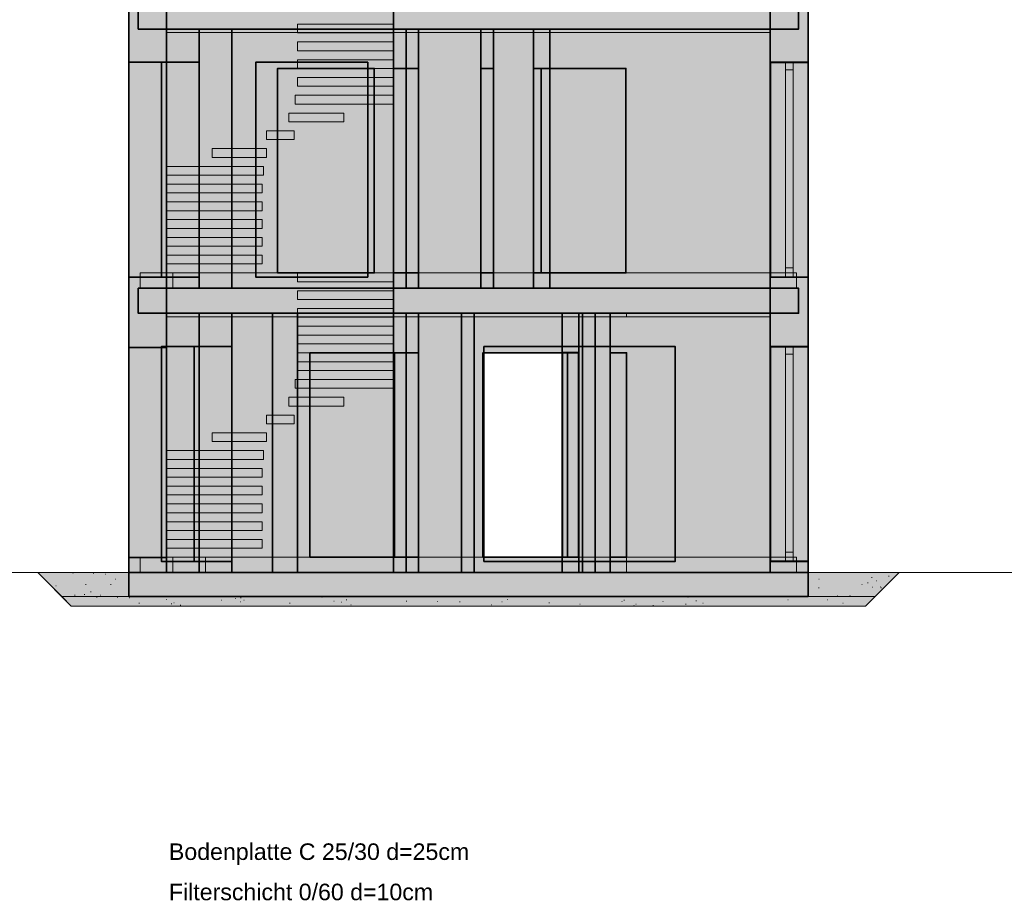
# Model space of a CAD drawing. Header units: millimetres. Extents: x 3182 to 41000, y -28700 to -8100.
# Tile 2 of 11: x 11878 to 22164, y -23864 to -14626. Entities that reach past the tile are written whole.
import ezdxf

# ---------------------------------------------------------------- set-up
doc = ezdxf.new("R2010")
doc.units = ezdxf.units.MM
doc.header["$MEASUREMENT"] = 0

msp = doc.modelspace()

# ---------------------------------------------------------------- hatches: boundary and pattern name
at = {"true_color": 0xeaeaea}
for points in [[(13017, -17430), (13017, -14461), (13412, -14461), (13412, -17430)], [(13117, -14723), (13117, -14461), (13412, -14461), (13412, -14723)], [(13412, -14723), (13412, -14461), (15782, -14461), (15782, -14723)], [(15782, -14723), (15782, -14461), (20015, -14461), (20015, -14723)], [(19720, -17430), (19720, -14461), (20115, -14461), (20115, -17430)], [(13412, -17430), (13412, -14723), (13754, -14723), (13754, -17430)], [(13412, -14760), (13412, -14723), (15782, -14723), (15782, -14760)], [(13754, -17430), (13754, -14723), (14095, -14723), (14095, -17430)], [(13754, -14760), (13754, -14723), (15914, -14723), (15914, -14760)], [(13754, -17430), (13754, -14723), (16046, -14723), (16046, -17430)], [(13754, -14760), (13754, -14723), (17246, -14723), (17246, -14760)], [(14095, -14760), (14095, -14723), (16695, -14723), (16695, -14760)], [(14095, -17430), (14095, -14723), (16827, -14723), (16827, -17430)], [(15782, -17430), (15782, -14723), (16046, -14723), (16046, -17430)], [(15914, -14760), (15914, -14723), (16046, -14723), (16046, -14760)], [(15914, -17430), (15914, -14723), (16046, -14723), (16046, -17430)], [(16046, -14760), (16046, -14723), (17246, -14723), (17246, -14760)], [(16046, -14760), (16046, -14723), (17246, -14723), (17246, -14760)], [(19720, -14723), (19720, -14760), (16046, -14760), (16046, -14723)], [(16695, -17430), (16695, -14723), (16827, -14723), (16827, -17430)], [(16827, -14760), (16827, -14723), (19720, -14723), (19720, -14760)], [(17246, -14760), (17246, -14723), (17418, -14723), (17418, -14760)], [(17246, -17430), (17246, -14723), (17418, -14723), (17418, -17430)], [(17246, -17430), (17246, -14723), (17418, -14723), (17418, -17430)], [(17418, -14760), (17418, -14723), (19720, -14723), (19720, -14760)], [(17418, -17430), (17418, -14723), (19720, -14723), (19720, -17430)], [(17418, -14760), (17418, -14723), (19720, -14723), (19720, -14760)], [(17418, -17430), (17418, -14723), (19720, -14723), (19720, -17430)], [(17418, -17430), (17418, -14723), (19720, -14723), (19720, -17430)], [(17418, -14760), (17418, -14723), (19720, -14723), (19720, -14760)], [(17418, -17430), (17418, -14723), (19720, -14723), (19720, -17430)], [(13137, -15070), (13137, -17314), (13017, -17314), (13017, -15070)], [(13412, -15070), (13412, -17314), (13137, -17314), (13137, -15070)], [(13479, -15070), (13479, -17314), (13359, -17314), (13359, -15070)], [(13754, -15070), (13754, -17314), (13479, -17314), (13479, -15070)], [(19720, -17314), (19720, -15070), (19995, -15070), (19995, -17314)], [(19720, -17314), (19720, -15070), (19995, -15070), (19995, -17314)], [(19720, -17314), (19720, -15070), (19995, -15070), (19995, -17314)], [(19720, -17314), (19720, -15070), (19995, -15070), (19995, -17314)], [(19720, -17314), (19720, -15070), (19995, -15070), (19995, -17314)], [(19720, -15070), (20115, -15070), (20115, -17314), (19720, -17314)], [(19720, -15070), (20115, -15070), (20115, -17314), (19720, -17314)], [(19878, -17314), (19878, -15070), (19957, -15070), (19957, -17314)], [(19995, -17314), (19995, -15070), (20115, -15070), (20115, -17314)], [(19995, -17314), (19995, -15070), (20115, -15070), (20115, -17314)], [(19995, -17314), (19995, -15070), (20115, -15070), (20115, -17314)], [(19995, -17314), (19995, -15070), (20115, -15070), (20115, -17314)], [(19995, -17314), (19995, -15070), (20115, -15070), (20115, -17314)], [(15782, -17270), (15782, -15135), (15914, -15135), (15914, -17270)], [(15914, -17270), (15914, -15135), (16046, -15135), (16046, -17270)], [(16695, -17270), (16695, -15135), (16761, -15135), (16761, -17270)], [(16761, -17270), (16761, -15135), (16827, -15135), (16827, -17270)], [(17332, -15135), (17332, -17270), (17246, -17270), (17246, -15135)], [(17246, -17270), (17246, -15135), (17332, -15135), (17332, -17270)], [(17418, -15135), (17418, -17270), (17332, -17270), (17332, -15135)], [(17332, -17270), (17332, -15135), (17418, -15135), (17418, -17270)], [(13137, -17430), (13137, -17270), (13412, -17270), (13412, -17430)], [(13412, -17430), (13412, -17270), (15782, -17270), (15782, -17430)], [(13479, -17430), (13479, -17270), (13754, -17270), (13754, -17430)], [(13754, -17430), (13754, -17270), (15914, -17270), (15914, -17430)], [(13754, -17430), (13754, -17270), (17246, -17270), (17246, -17430)], [(14095, -17430), (14095, -17270), (16695, -17270), (16695, -17430)], [(15914, -17430), (15914, -17270), (16046, -17270), (16046, -17430)], [(16046, -17430), (16046, -17270), (17246, -17270), (17246, -17430)], [(16046, -17430), (16046, -17270), (17246, -17270), (17246, -17430)], [(16046, -17270), (19995, -17270), (19995, -17430), (16046, -17430)], [(16827, -17430), (16827, -17270), (19720, -17270), (19720, -17430)], [(17246, -17430), (17246, -17270), (17418, -17270), (17418, -17430)], [(17418, -17430), (17418, -17270), (19720, -17270), (19720, -17430)], [(17418, -17430), (17418, -17270), (19720, -17270), (19720, -17430)], [(17418, -17430), (17418, -17270), (19720, -17270), (19720, -17430)], [(19720, -17430), (19720, -17270), (19995, -17270), (19995, -17430)], [(19720, -17430), (19720, -17270), (19995, -17270), (19995, -17430)], [(19720, -17430), (19720, -17270), (19995, -17270), (19995, -17430)], [(19720, -17430), (19720, -17270), (19995, -17270), (19995, -17430)], [(13017, -20399), (13017, -17430), (13412, -17430), (13412, -20399)], [(13117, -17692), (13117, -17430), (13412, -17430), (13412, -17692)], [(13412, -17692), (13412, -17430), (15782, -17430), (15782, -17692)], [(15782, -17692), (15782, -17430), (20015, -17430), (20015, -17692)], [(19720, -20399), (19720, -17430), (20115, -17430), (20115, -20399)], [(13412, -20399), (13412, -17692), (13754, -17692), (13754, -20399)], [(13412, -17729), (13412, -17692), (14518, -17692), (14518, -17729)], [(13754, -20399), (13754, -17692), (14095, -17692), (14095, -20399)], [(13754, -20399), (13754, -17692), (15782, -17692), (15782, -20399)], [(14095, -17729), (14095, -17692), (16495, -17692), (16495, -17729)], [(14518, -17729), (14518, -17692), (15782, -17692), (15782, -17729)], [(14518, -20399), (14518, -17692), (14782, -17692), (14782, -20399)], [(14518, -20399), (14518, -17692), (14782, -17692), (14782, -20399)], [(14782, -20399), (14782, -17692), (15782, -17692), (15782, -20399)], [(15782, -20399), (15782, -17692), (15914, -17692), (15914, -20399)], [(15782, -20399), (15782, -17692), (16046, -17692), (16046, -20399)], [(15914, -17729), (15914, -17692), (16046, -17692), (16046, -17729)], [(15914, -20399), (15914, -17692), (16046, -17692), (16046, -20399)], [(17546, -17692), (17546, -17729), (16046, -17729), (16046, -17692)], [(16495, -20399), (16495, -17692), (16627, -17692), (16627, -20399)], [(16627, -17729), (16627, -17692), (17890, -17692), (17890, -17729)], [(17546, -17729), (17546, -17692), (19720, -17692), (19720, -17729)], [(17546, -20399), (17546, -17692), (19720, -17692), (19720, -20399)], [(17546, -20399), (17546, -17692), (19720, -17692), (19720, -20399)], [(17546, -17729), (17546, -17692), (18046, -17692), (18046, -17729)], [(17546, -20399), (17546, -17692), (17718, -17692), (17718, -20399)], [(17546, -20399), (17546, -17692), (17718, -17692), (17718, -20399)], [(17718, -20399), (17718, -17692), (19720, -17692), (19720, -20399)], [(17718, -20399), (17718, -17692), (19720, -17692), (19720, -20399)], [(19720, -17692), (19720, -17729), (17718, -17729), (17718, -17692)], [(17758, -20399), (17758, -17692), (17890, -17692), (17890, -20399)], [(17758, -20399), (17758, -17692), (17890, -17692), (17890, -20399)], [(17758, -20399), (17758, -17692), (19720, -17692), (19720, -20399)], [(17890, -17729), (17890, -17692), (19720, -17692), (19720, -17729)], [(18046, -20399), (18046, -17692), (18218, -17692), (18218, -20399)], [(18218, -17729), (18218, -17692), (19720, -17692), (19720, -17729)], [(18218, -20399), (18218, -17692), (19720, -17692), (19720, -20399)], [(13137, -18049), (13137, -20243), (13017, -20243), (13017, -18049)], [(13412, -18049), (13412, -20243), (13137, -20243), (13137, -18049)], [(13479, -18039), (13479, -20283), (13359, -20283), (13359, -18039)], [(13754, -18039), (13754, -20283), (13479, -20283), (13479, -18039)], [(13820, -18039), (13820, -20283), (13700, -20283), (13700, -18039)], [(14095, -18039), (14095, -20283), (13820, -20283), (13820, -18039)], [(15782, -20239), (15782, -18104), (15914, -18104), (15914, -20239)], [(15782, -20239), (15782, -18104), (15914, -18104), (15914, -20239)], [(15914, -20239), (15914, -18104), (16046, -18104), (16046, -20239)], [(15914, -20239), (15914, -18104), (16046, -18104), (16046, -20239)], [(17632, -18104), (17632, -20239), (17546, -20239), (17546, -18104)], [(17546, -20239), (17546, -18104), (17718, -18104), (17718, -20239)], [(17546, -20239), (17546, -18104), (17718, -18104), (17718, -20239)], [(17718, -18104), (17718, -20239), (17632, -20239), (17632, -18104)], [(18132, -18104), (18132, -20239), (18046, -20239), (18046, -18104)], [(18218, -18104), (18218, -20239), (18132, -20239), (18132, -18104)], [(19720, -20283), (19720, -18039), (19995, -18039), (19995, -20283)], [(19720, -20283), (19720, -18039), (19995, -18039), (19995, -20283)], [(19720, -20283), (19720, -18039), (19995, -18039), (19995, -20283)], [(19720, -20283), (19720, -18039), (19995, -18039), (19995, -20283)], [(19720, -18039), (20115, -18039), (20115, -20283), (19720, -20283)], [(19720, -18039), (20115, -18039), (20115, -20283), (19720, -20283)], [(19878, -20283), (19878, -18039), (19957, -18039), (19957, -20283)], [(19995, -20283), (19995, -18039), (20115, -18039), (20115, -20283)], [(19995, -20283), (19995, -18039), (20115, -18039), (20115, -20283)], [(19995, -20283), (19995, -18039), (20115, -18039), (20115, -20283)], [(19995, -20283), (19995, -18039), (20115, -18039), (20115, -20283)], [(13137, -20399), (13137, -20239), (13412, -20239), (13412, -20399)], [(14782, -20399), (13412, -20399), (13412, -20239), (14782, -20239)], [(13479, -20399), (13479, -20239), (13754, -20239), (13754, -20399)], [(13754, -20399), (13754, -20239), (15914, -20239), (15914, -20399)], [(13820, -20399), (13820, -20239), (14095, -20239), (14095, -20399)], [(14095, -20399), (14095, -20239), (16495, -20239), (16495, -20399)], [(14518, -20399), (14518, -20239), (15782, -20239), (15782, -20399)], [(15782, -20399), (14782, -20399), (14782, -20239), (15782, -20239)], [(15914, -20399), (15914, -20239), (16046, -20239), (16046, -20399)], [(16046, -20399), (16046, -20239), (17546, -20239), (17546, -20399)], [(16046, -20239), (17546, -20239), (17546, -20399), (16046, -20399)], [(16627, -20399), (16627, -20239), (17890, -20239), (17890, -20399)], [(17546, -20399), (17546, -20239), (19720, -20239), (19720, -20399)], [(17546, -20399), (17546, -20239), (18046, -20239), (18046, -20399)], [(19995, -20399), (17546, -20399), (17546, -20239), (19995, -20239)], [(17890, -20399), (17890, -20239), (19720, -20239), (19720, -20399)], [(18218, -20399), (18218, -20239), (19720, -20239), (19720, -20399)], [(19720, -20399), (19720, -20239), (19995, -20239), (19995, -20399)], [(19720, -20399), (19720, -20239), (19995, -20239), (19995, -20399)], [(19720, -20399), (19720, -20239), (19995, -20239), (19995, -20399)], [(13017, -20649), (13017, -20399), (20115, -20399), (20115, -20649)], [(20815, -20649), (20715, -20749), (12417, -20749), (12317, -20649)]]:
    msp.add_hatch(color=254, dxfattribs=at).paths.add_polyline_path(points)
h = msp.add_hatch(color=254, dxfattribs=at)
h.paths.add_polyline_path([(13754, -17430), (13754, -14723), (19720, -14723), (19720, -17430)])
h.paths.add_polyline_path([(15582, -17270), (15582, -15135), (14572, -15135), (14572, -17270)])
h = msp.add_hatch(color=254, dxfattribs=at)
h.paths.add_polyline_path([(14095, -17430), (14095, -14723), (19720, -14723), (19720, -17430)])
h.paths.add_polyline_path([(15515, -17314), (15515, -15070), (14345, -15070), (14345, -17314)])
h = msp.add_hatch(color=254, dxfattribs=at)
h.paths.add_polyline_path([(16827, -17430), (16827, -14723), (19720, -14723), (19720, -17430)])
h.paths.add_polyline_path([(18212, -15135), (17327, -15135), (17327, -17270), (18212, -17270)])
h = msp.add_hatch(color=254, dxfattribs=at)
h.paths.add_polyline_path([(16046, -17729), (16046, -17692), (17546, -17692), (17546, -17729)])
h.paths.add_polyline_path([(13754, -17729), (13754, -17692), (15914, -17692), (15914, -17729)])
h = msp.add_hatch(color=254, dxfattribs=at)
h.paths.add_polyline_path([(14095, -20399), (14095, -17692), (19720, -17692), (19720, -20399)])
h.paths.add_polyline_path([(18727, -20283), (18727, -18039), (16727, -18039), (16727, -20283)])
h = msp.add_hatch(color=254, dxfattribs=at)
h.paths.add_polyline_path([(14095, -20399), (14095, -17692), (17758, -17692), (17758, -20399)])
h.paths.add_polyline_path([(17602, -20239), (17602, -18104), (16717, -18104), (16717, -20239)])
h.paths.add_polyline_path([(15795, -20239), (15795, -18104), (14910, -18104), (14910, -20239)])
h = msp.add_hatch(color=254, dxfattribs=at)
h.paths.add_polyline_path([(12067.82, -20399.82), (13017, -20399.78), (13017, -20649), (12317, -20649)])
h.paths.add_polyline_path([(20115, -20399.47), (21064.56, -20399.43), (20815, -20649), (20115, -20649)])

# ---------------------------------------------------------------- linework, layer by layer
at = {"color": 18, "lineweight": 0, "true_color": 0x070707}
for points in [[(13412, -14301), (15782, -14301), (15782, -14760), (13412, -14760), (13412, -14301)], [(15782, -14672), (14782, -14672), (14782, -14764), (15782, -14764), (15782, -14672)], [(15782, -14858), (14782, -14858), (14782, -14950), (15782, -14950), (15782, -14858)], [(15782, -15043), (14782, -15043), (14782, -15135), (15782, -15135), (15782, -15043)], [(19878, -17314), (19878, -15070), (19957, -15070), (19957, -17314), (19878, -17314)], [(19878, -15149), (19957, -15149)], [(15782, -15229), (14782, -15229), (14782, -15321), (15782, -15321), (15782, -15229)], [(15782, -15414), (14757, -15414), (14757, -15506), (15782, -15506), (15782, -15414)], [(15264, -15600), (14689, -15600), (14689, -15692), (15264, -15692), (15264, -15600)], [(14744, -15786), (14457, -15786), (14457, -15878), (14744, -15878), (14744, -15786)], [(14457, -15971), (13890, -15971), (13890, -16063), (14457, -16063), (14457, -15971)], [(14425, -16157), (13412, -16157), (13412, -16249), (14425, -16249), (14425, -16157)], [(14412, -16342), (13412, -16342), (13412, -16434), (14412, -16434), (14412, -16342)], [(14412, -16528), (13412, -16528), (13412, -16620), (14412, -16620), (14412, -16528)], [(14412, -16713), (13412, -16713), (13412, -16805), (14412, -16805), (14412, -16713)], [(14412, -16899), (13412, -16899), (13412, -16991), (14412, -16991), (14412, -16899)], [(14412, -17084), (13412, -17084), (13412, -17176), (14412, -17176), (14412, -17084)], [(13412, -17270), (15782, -17270), (15782, -17729), (13412, -17729), (13412, -17270)], [(15782, -17270), (14782, -17270), (14782, -17362), (15782, -17362), (15782, -17270)], [(19957, -17216), (19878, -17216)], [(15782, -17456), (14782, -17456), (14782, -17548), (15782, -17548), (15782, -17456)], [(15782, -17641), (14782, -17641), (14782, -17733), (15782, -17733), (15782, -17641)], [(15782, -17827), (14782, -17827), (14782, -17919), (15782, -17919), (15782, -17827)], [(15782, -18012), (14782, -18012), (14782, -18104), (15782, -18104), (15782, -18012)], [(19878, -20283), (19878, -18039), (19957, -18039), (19957, -20283), (19878, -20283)], [(15782, -18198), (14782, -18198), (14782, -18290), (15782, -18290), (15782, -18198)], [(19878, -18118), (19957, -18118)], [(15782, -18383), (14757, -18383), (14757, -18475), (15782, -18475), (15782, -18383)], [(15264, -18569), (14689, -18569), (14689, -18661), (15264, -18661), (15264, -18569)], [(14744, -18755), (14457, -18755), (14457, -18847), (14744, -18847), (14744, -18755)], [(14457, -18940), (13890, -18940), (13890, -19032), (14457, -19032), (14457, -18940)], [(14425, -19126), (13412, -19126), (13412, -19218), (14425, -19218), (14425, -19126)], [(14412, -19311), (13412, -19311), (13412, -19403), (14412, -19403), (14412, -19311)], [(14412, -19497), (13412, -19497), (13412, -19589), (14412, -19589), (14412, -19497)], [(14412, -19682), (13412, -19682), (13412, -19774), (14412, -19774), (14412, -19682)], [(14412, -19868), (13412, -19868), (13412, -19960), (14412, -19960), (14412, -19868)], [(14412, -20053), (13412, -20053), (13412, -20145), (14412, -20145), (14412, -20053)], [(19957, -20185), (19878, -20185)]]:
    msp.add_lwpolyline(points, dxfattribs=at)
at = {"color": 18, "lineweight": 35, "true_color": 0x070707}
for points in [[(13017, -14461), (13017, -17430), (13017, -14461)], [(13117, -14461), (13117, -14723), (13117, -14461)], [(13412, -14461), (13412, -14723), (13412, -14461)], [(13412, -17430), (13412, -14461), (13412, -17430)], [(13412, -14723), (13412, -14461), (13412, -14723)], [(15782, -14723), (15782, -14461), (15782, -14723)], [(15782, -14461), (15782, -14723), (15782, -14461)], [(19720, -14461), (19720, -17430), (19720, -14461)], [(20015, -14723), (20015, -14461), (20015, -14723)], [(20115, -17430), (20115, -14461), (20115, -17430)], [(13117, -14723), (13412, -14723), (13117, -14723)], [(13754, -14723), (13412, -14723), (13754, -14723)], [(13412, -14723), (13412, -17430), (13412, -14723)], [(13412, -14723), (15782, -14723), (13412, -14723)], [(14095, -14723), (13754, -14723), (14095, -14723)], [(13754, -14723), (13754, -17430), (13754, -14723)], [(16046, -14723), (13754, -14723), (16046, -14723)], [(13754, -14723), (13754, -17430), (13754, -14723)], [(19720, -14723), (13754, -14723), (19720, -14723)], [(19720, -14723), (14095, -14723), (19720, -14723)], [(14095, -14723), (14095, -17430), (14095, -14723)], [(16827, -14723), (14095, -14723), (16827, -14723)], [(16046, -14723), (15782, -14723), (16046, -14723)], [(15782, -14723), (15782, -17430), (15782, -14723)], [(15782, -14723), (20015, -14723), (15782, -14723)], [(16046, -14723), (15914, -14723), (16046, -14723)], [(15914, -14723), (15914, -17430), (15914, -14723)], [(16046, -17430), (16046, -14723), (16046, -17430)], [(16046, -17430), (16046, -14723), (16046, -17430)], [(16046, -17430), (16046, -14723), (16046, -17430)], [(16827, -14723), (16695, -14723), (16827, -14723)], [(16695, -14723), (16695, -17430), (16695, -14723)], [(19720, -14723), (16827, -14723), (19720, -14723)], [(16827, -14723), (16827, -17430), (16827, -14723)], [(16827, -17430), (16827, -14723), (16827, -17430)], [(16827, -17430), (16827, -14723), (16827, -17430)], [(17418, -14723), (17246, -14723), (17418, -14723)], [(17246, -14723), (17246, -17430), (17246, -14723)], [(17418, -14723), (17246, -14723), (17418, -14723)], [(17246, -14723), (17246, -17430), (17246, -14723)], [(19720, -14723), (17418, -14723), (19720, -14723)], [(17418, -14723), (17418, -17430), (17418, -14723)], [(19720, -14723), (17418, -14723), (19720, -14723)], [(19720, -14723), (17418, -14723), (19720, -14723)], [(17418, -14723), (17418, -17430), (17418, -14723)], [(19720, -14723), (17418, -14723), (19720, -14723)], [(17418, -14723), (17418, -17430), (17418, -14723)], [(17418, -17430), (17418, -14723), (17418, -17430)], [(19720, -17430), (19720, -14723), (19720, -17430)], [(19720, -17430), (19720, -14723), (19720, -17430)], [(19720, -17430), (19720, -14723), (19720, -17430)], [(19720, -17430), (19720, -14723), (19720, -17430)], [(19720, -17430), (19720, -14723), (19720, -17430)], [(19720, -17430), (19720, -14723), (19720, -17430)], [(19720, -17430), (19720, -14723), (19720, -17430)], [(13017, -15070), (13137, -15070), (13017, -15070)], [(13017, -17314), (13017, -15070), (13017, -17314)], [(13137, -15070), (13412, -15070), (13137, -15070)], [(13359, -15070), (13479, -15070), (13359, -15070)], [(13359, -17314), (13359, -15070), (13359, -17314)], [(13412, -15070), (13412, -17314), (13412, -15070)], [(13479, -15070), (13754, -15070), (13479, -15070)], [(13754, -15070), (13754, -17314), (13754, -15070)], [(14345, -17314), (14345, -15070), (14345, -17314)], [(14345, -15070), (15515, -15070), (14345, -15070)], [(15515, -15070), (15515, -17314), (15515, -15070)], [(19720, -17314), (19720, -15070), (19720, -17314)], [(19720, -15070), (19995, -15070), (19720, -15070)], [(19720, -17314), (19720, -15070), (19720, -17314)], [(19720, -15070), (19995, -15070), (19720, -15070)], [(19720, -17314), (19720, -15070), (19720, -17314)], [(19720, -15070), (19995, -15070), (19720, -15070)], [(19720, -17314), (19720, -15070), (19720, -17314)], [(19720, -15070), (19995, -15070), (19720, -15070)], [(19720, -17314), (19720, -15070), (19720, -17314)], [(19720, -15070), (19995, -15070), (19720, -15070)], [(19720, -15070), (20115, -15070)], [(19995, -15070), (20115, -15070), (19995, -15070)], [(19995, -15070), (20115, -15070), (19995, -15070)], [(19995, -15070), (20115, -15070), (19995, -15070)], [(19995, -15070), (20115, -15070), (19995, -15070)], [(19995, -15070), (20115, -15070), (19995, -15070)], [(20115, -15070), (20115, -17314), (20115, -15070)], [(20115, -15070), (20115, -17314), (20115, -15070)], [(20115, -15070), (20115, -17314), (20115, -15070)], [(20115, -15070), (20115, -17314), (20115, -15070)], [(20115, -15070), (20115, -17314), (20115, -15070)], [(14572, -17270), (14572, -15135), (14572, -17270)], [(14572, -15135), (15582, -15135), (14572, -15135)], [(15582, -15135), (15582, -17270), (15582, -15135)], [(15782, -17270), (15782, -15135), (15782, -17270)], [(15782, -15135), (15914, -15135), (15782, -15135)], [(15914, -15135), (16046, -15135), (15914, -15135)], [(16046, -15135), (16046, -17270), (16046, -15135)], [(16695, -17270), (16695, -15135), (16695, -17270)], [(16695, -15135), (16761, -15135), (16695, -15135)], [(16761, -15135), (16827, -15135), (16761, -15135)], [(16827, -15135), (16827, -17270), (16827, -15135)], [(17246, -15135), (17332, -15135), (17246, -15135)], [(17246, -17270), (17246, -15135), (17246, -17270)], [(17246, -17270), (17246, -15135), (17246, -17270)], [(17246, -15135), (17332, -15135), (17246, -15135)], [(17327, -17270), (17327, -15135), (17327, -17270)], [(17327, -15135), (18212, -15135), (17327, -15135)], [(17332, -15135), (17418, -15135), (17332, -15135)], [(17332, -15135), (17418, -15135), (17332, -15135)], [(17418, -15135), (17418, -17270), (17418, -15135)], [(17418, -15135), (17418, -17270), (17418, -15135)], [(18212, -15135), (18212, -17270), (18212, -15135)], [(15582, -17270), (14572, -17270), (15582, -17270)], [(15914, -17270), (15782, -17270), (15914, -17270)], [(16046, -17270), (15914, -17270), (16046, -17270)], [(16761, -17270), (16695, -17270), (16761, -17270)], [(16827, -17270), (16761, -17270), (16827, -17270)], [(17332, -17270), (17246, -17270), (17332, -17270)], [(17332, -17270), (17246, -17270), (17332, -17270)], [(18212, -17270), (17327, -17270), (18212, -17270)], [(17418, -17270), (17332, -17270), (17418, -17270)], [(17418, -17270), (17332, -17270), (17418, -17270)], [(13137, -17314), (13017, -17314), (13137, -17314)], [(13412, -17314), (13137, -17314), (13412, -17314)], [(13479, -17314), (13359, -17314), (13479, -17314)], [(13754, -17314), (13479, -17314), (13754, -17314)], [(15515, -17314), (14345, -17314), (15515, -17314)], [(19995, -17314), (19720, -17314), (19995, -17314)], [(19995, -17314), (19720, -17314), (19995, -17314)], [(19995, -17314), (19720, -17314), (19995, -17314)], [(19995, -17314), (19720, -17314), (19995, -17314)], [(19995, -17314), (19720, -17314), (19995, -17314)], [(19720, -17314), (20115, -17314)], [(20115, -17314), (19995, -17314), (20115, -17314)], [(20115, -17314), (19995, -17314), (20115, -17314)], [(20115, -17314), (19995, -17314), (20115, -17314)], [(20115, -17314), (19995, -17314), (20115, -17314)], [(20115, -17314), (19995, -17314), (20115, -17314)], [(13017, -17430), (13017, -20399), (13017, -17430)], [(13412, -17430), (13117, -17430), (13412, -17430)], [(13117, -17430), (13117, -17692), (13117, -17430)], [(13412, -17430), (13754, -17430), (13412, -17430)], [(15782, -17430), (13412, -17430), (15782, -17430)], [(13412, -17430), (13412, -17692), (13412, -17430)], [(13412, -20399), (13412, -17430), (13412, -20399)], [(13412, -17692), (13412, -17430), (13412, -17692)], [(13754, -17430), (14095, -17430), (13754, -17430)], [(13754, -17430), (16046, -17430), (13754, -17430)], [(13754, -17430), (19720, -17430), (13754, -17430)], [(14095, -17430), (19720, -17430), (14095, -17430)], [(14095, -17430), (16827, -17430), (14095, -17430)], [(15782, -17692), (15782, -17430), (15782, -17692)], [(15782, -17430), (16046, -17430), (15782, -17430)], [(20015, -17430), (15782, -17430), (20015, -17430)], [(15782, -17430), (15782, -17692), (15782, -17430)], [(15914, -17430), (16046, -17430), (15914, -17430)], [(16695, -17430), (16827, -17430), (16695, -17430)], [(16827, -17430), (19720, -17430), (16827, -17430)], [(17246, -17430), (17418, -17430), (17246, -17430)], [(17246, -17430), (17418, -17430), (17246, -17430)], [(17418, -17430), (19720, -17430), (17418, -17430)], [(17418, -17430), (19720, -17430), (17418, -17430)], [(17418, -17430), (19720, -17430), (17418, -17430)], [(17418, -17430), (19720, -17430), (17418, -17430)], [(19720, -17430), (19720, -20399), (19720, -17430)], [(20015, -17692), (20015, -17430), (20015, -17692)], [(20115, -20399), (20115, -17430), (20115, -20399)], [(13117, -17692), (13412, -17692), (13117, -17692)], [(13754, -17692), (13412, -17692), (13754, -17692)], [(13412, -17692), (13412, -18049), (13412, -17692)], [(13412, -17692), (15782, -17692), (13412, -17692)], [(14095, -17692), (13754, -17692), (14095, -17692)], [(13754, -17692), (13754, -20399), (13754, -17692)], [(15782, -17692), (13754, -17692), (15782, -17692)], [(19720, -17692), (14095, -17692), (19720, -17692)], [(14095, -17692), (14095, -20399), (14095, -17692)], [(17758, -17692), (14095, -17692), (17758, -17692)], [(14095, -17692), (14095, -20399), (14095, -17692)], [(14095, -20399), (14095, -17692), (14095, -20399)], [(14782, -17692), (14518, -17692), (14782, -17692)], [(14518, -17692), (14518, -20399), (14518, -17692)], [(14782, -17692), (14518, -17692), (14782, -17692)], [(14518, -17692), (14518, -20399), (14518, -17692)], [(14782, -20399), (14782, -17692), (14782, -20399)], [(15782, -17692), (14782, -17692), (15782, -17692)], [(14782, -17692), (14782, -20399), (14782, -17692)], [(14782, -20399), (14782, -17692), (14782, -20399)], [(15914, -17692), (15782, -17692), (15914, -17692)], [(15782, -17692), (15782, -20399), (15782, -17692)], [(15782, -20399), (15782, -17692), (15782, -20399)], [(15782, -20399), (15782, -17692), (15782, -20399)], [(16046, -17692), (15782, -17692), (16046, -17692)], [(15782, -17692), (15782, -20399), (15782, -17692)], [(15782, -17692), (20015, -17692), (15782, -17692)], [(15914, -20399), (15914, -17692), (15914, -20399)], [(16046, -17692), (15914, -17692), (16046, -17692)], [(15914, -17692), (15914, -20399), (15914, -17692)], [(16046, -20399), (16046, -17692), (16046, -20399)], [(16046, -20399), (16046, -17692), (16046, -20399)], [(16627, -17692), (16495, -17692), (16627, -17692)], [(16495, -17692), (16495, -20399), (16495, -17692)], [(16627, -20399), (16627, -17692), (16627, -20399)], [(19720, -17692), (17546, -17692), (19720, -17692)], [(17546, -17692), (17546, -20399), (17546, -17692)], [(19720, -17692), (17546, -17692), (19720, -17692)], [(17546, -17692), (17546, -20399), (17546, -17692)], [(17718, -17692), (17546, -17692), (17718, -17692)], [(17546, -17692), (17546, -20399), (17546, -17692)], [(17718, -17692), (17546, -17692), (17718, -17692)], [(17546, -17692), (17546, -20399), (17546, -17692)], [(19720, -17692), (17718, -17692), (19720, -17692)], [(17718, -17692), (17718, -20399), (17718, -17692)], [(17718, -20399), (17718, -17692), (17718, -20399)], [(19720, -17692), (17718, -17692), (19720, -17692)], [(17718, -17692), (17718, -20399), (17718, -17692)], [(17718, -20399), (17718, -17692), (17718, -20399)], [(17890, -17692), (17758, -17692), (17890, -17692)], [(17758, -17692), (17758, -20399), (17758, -17692)], [(17758, -20399), (17758, -17692), (17758, -20399)], [(17890, -17692), (17758, -17692), (17890, -17692)], [(17758, -17692), (17758, -20399), (17758, -17692)], [(19720, -17692), (17758, -17692), (19720, -17692)], [(17758, -17692), (17758, -20399), (17758, -17692)], [(17890, -20399), (17890, -17692), (17890, -20399)], [(17890, -20399), (17890, -17692), (17890, -20399)], [(18218, -17692), (18046, -17692), (18218, -17692)], [(18046, -17692), (18046, -20399), (18046, -17692)], [(19720, -17692), (18218, -17692), (19720, -17692)], [(19720, -20399), (19720, -17692), (19720, -20399)], [(19720, -20399), (19720, -17692), (19720, -20399)], [(19720, -20399), (19720, -17692), (19720, -20399)], [(19720, -20399), (19720, -17692), (19720, -20399)], [(19720, -20399), (19720, -17692), (19720, -20399)], [(19720, -20399), (19720, -17692), (19720, -20399)], [(19720, -20399), (19720, -17692), (19720, -20399)], [(13017, -18049), (13137, -18049), (13017, -18049)], [(13017, -20243), (13017, -18049), (13017, -20243)], [(13137, -18049), (13412, -18049), (13137, -18049)], [(13359, -18039), (13479, -18039), (13359, -18039)], [(13359, -20283), (13359, -18039), (13359, -20283)], [(13479, -18039), (13754, -18039), (13479, -18039)], [(13700, -18039), (13820, -18039), (13700, -18039)], [(13700, -20283), (13700, -18039), (13700, -20283)], [(13754, -18039), (13754, -20283), (13754, -18039)], [(13820, -18039), (14095, -18039), (13820, -18039)], [(14095, -18039), (14095, -20283), (14095, -18039)], [(14910, -20239), (14910, -18104), (14910, -20239)], [(14910, -18104), (15795, -18104), (14910, -18104)], [(15782, -20239), (15782, -18104), (15782, -20239)], [(15782, -18104), (15914, -18104), (15782, -18104)], [(15782, -20239), (15782, -18104), (15782, -20239)], [(15782, -18104), (15914, -18104), (15782, -18104)], [(15795, -18104), (15795, -20239), (15795, -18104)], [(15914, -18104), (16046, -18104), (15914, -18104)], [(15914, -18104), (16046, -18104), (15914, -18104)], [(16046, -18104), (16046, -20239), (16046, -18104)], [(16046, -18104), (16046, -20239), (16046, -18104)], [(16717, -20239), (16717, -18104), (16717, -20239)], [(16717, -18104), (17602, -18104), (16717, -18104)], [(16727, -20283), (16727, -18039), (16727, -20283)], [(16727, -18039), (18727, -18039), (16727, -18039)], [(17546, -18104), (17632, -18104), (17546, -18104)], [(17546, -20239), (17546, -18104), (17546, -20239)], [(17718, -18104), (17546, -18104)], [(17602, -18104), (17602, -20239), (17602, -18104)], [(17632, -18104), (17718, -18104), (17632, -18104)], [(17718, -18104), (17718, -20239), (17718, -18104)], [(18046, -18104), (18132, -18104), (18046, -18104)], [(18046, -20239), (18046, -18104), (18046, -20239)], [(18132, -18104), (18218, -18104), (18132, -18104)], [(18218, -18104), (18218, -20239), (18218, -18104)], [(18727, -18039), (18727, -20283), (18727, -18039)], [(19720, -20283), (19720, -18039), (19720, -20283)], [(19720, -18039), (19995, -18039), (19720, -18039)], [(19720, -20283), (19720, -18039), (19720, -20283)], [(19720, -18039), (19995, -18039), (19720, -18039)], [(19720, -20283), (19720, -18039), (19720, -20283)], [(19720, -18039), (19995, -18039), (19720, -18039)], [(19720, -20283), (19720, -18039), (19720, -20283)], [(19720, -18039), (19995, -18039), (19720, -18039)], [(19720, -18039), (20115, -18039)], [(19995, -18039), (20115, -18039), (19995, -18039)], [(19995, -18039), (20115, -18039), (19995, -18039)], [(19995, -18039), (20115, -18039), (19995, -18039)], [(19995, -18039), (20115, -18039), (19995, -18039)], [(20115, -18039), (20115, -20283), (20115, -18039)], [(20115, -18039), (20115, -20283), (20115, -18039)], [(20115, -18039), (20115, -20283), (20115, -18039)], [(20115, -18039), (20115, -20283), (20115, -18039)], [(13137, -20243), (13017, -20243), (13137, -20243)], [(13412, -20243), (13137, -20243), (13412, -20243)], [(13412, -20243), (13412, -20399), (13412, -20243)], [(15795, -20239), (14910, -20239), (15795, -20239)], [(15914, -20239), (15782, -20239), (15914, -20239)], [(15914, -20239), (15782, -20239), (15914, -20239)], [(16046, -20239), (15914, -20239), (16046, -20239)], [(16046, -20239), (15914, -20239), (16046, -20239)], [(17602, -20239), (16717, -20239), (17602, -20239)], [(17632, -20239), (17546, -20239), (17632, -20239)], [(17718, -20239), (17546, -20239)], [(17718, -20239), (17632, -20239), (17718, -20239)], [(18132, -20239), (18046, -20239), (18132, -20239)], [(18218, -20239), (18132, -20239), (18218, -20239)], [(13479, -20283), (13359, -20283), (13479, -20283)], [(13754, -20283), (13479, -20283), (13754, -20283)], [(13820, -20283), (13700, -20283), (13820, -20283)], [(14095, -20283), (13820, -20283), (14095, -20283)], [(18727, -20283), (16727, -20283), (18727, -20283)], [(19995, -20283), (19720, -20283), (19995, -20283)], [(19995, -20283), (19720, -20283), (19995, -20283)], [(19995, -20283), (19720, -20283), (19995, -20283)], [(19995, -20283), (19720, -20283), (19995, -20283)], [(19720, -20283), (20115, -20283)], [(20115, -20283), (19995, -20283), (20115, -20283)], [(20115, -20283), (19995, -20283), (20115, -20283)], [(20115, -20283), (19995, -20283), (20115, -20283)], [(20115, -20283), (19995, -20283), (20115, -20283)], [(13017, -20399), (13412, -20399), (13017, -20399)], [(20115, -20399), (13017, -20399), (20115, -20399)], [(13017, -20399), (13017, -20649), (13017, -20399)], [(13412, -20399), (13754, -20399), (13412, -20399)], [(13754, -20399), (14095, -20399), (13754, -20399)], [(13754, -20399), (15782, -20399), (13754, -20399)], [(14095, -20399), (19720, -20399), (14095, -20399)], [(14095, -20399), (17758, -20399), (14095, -20399)], [(14518, -20399), (14782, -20399), (14518, -20399)], [(14518, -20399), (14782, -20399), (14518, -20399)], [(14782, -20399), (15782, -20399), (14782, -20399)], [(15782, -20399), (15914, -20399), (15782, -20399)], [(15782, -20399), (16046, -20399), (15782, -20399)], [(15914, -20399), (16046, -20399), (15914, -20399)], [(16495, -20399), (16627, -20399), (16495, -20399)], [(17546, -20399), (19720, -20399), (17546, -20399)], [(17546, -20399), (19720, -20399), (17546, -20399)], [(17546, -20399), (17718, -20399), (17546, -20399)], [(17546, -20399), (17718, -20399), (17546, -20399)], [(17718, -20399), (19720, -20399), (17718, -20399)], [(17718, -20399), (19720, -20399), (17718, -20399)], [(17758, -20399), (17890, -20399), (17758, -20399)], [(17758, -20399), (17890, -20399), (17758, -20399)], [(17758, -20399), (19720, -20399), (17758, -20399)], [(18046, -20399), (18218, -20399), (18046, -20399)], [(18218, -20399), (19720, -20399), (18218, -20399)], [(19720, -20399), (20115, -20399), (19720, -20399)], [(20115, -20649), (20115, -20399), (20115, -20649)], [(13017, -20649), (20115, -20649), (13017, -20649)]]:
    msp.add_lwpolyline(points, dxfattribs=at)
at = {"color": 18, "lineweight": 20, "true_color": 0x070707}
for points in [[(15782, -14723), (13412, -14723), (15782, -14723)], [(13412, -14723), (13412, -14760), (13412, -14723)], [(13412, -14760), (15782, -14760), (13412, -14760)], [(15914, -14723), (13754, -14723), (15914, -14723)], [(13754, -14723), (13754, -14760), (13754, -14723)], [(17246, -14723), (13754, -14723), (17246, -14723)], [(13754, -14723), (13754, -14760), (13754, -14723)], [(13754, -14760), (15914, -14760), (13754, -14760)], [(13754, -14760), (17246, -14760), (13754, -14760)], [(16695, -14723), (14095, -14723), (16695, -14723)], [(14095, -14723), (14095, -14760), (14095, -14723)], [(14095, -14760), (16695, -14760), (14095, -14760)], [(15782, -14760), (15782, -14723), (15782, -14760)], [(16046, -14723), (15914, -14723), (16046, -14723)], [(15914, -14723), (15914, -14760), (15914, -14723)], [(15914, -14760), (15914, -14723), (15914, -14760)], [(15914, -14760), (16046, -14760), (15914, -14760)], [(16046, -14760), (16046, -14723), (16046, -14760)], [(17246, -14723), (16046, -14723), (17246, -14723)], [(16046, -14723), (16046, -14760), (16046, -14723)], [(17246, -14723), (16046, -14723), (17246, -14723)], [(16046, -14723), (16046, -14760), (16046, -14723)], [(16046, -14760), (17246, -14760), (16046, -14760)], [(16046, -14760), (17246, -14760), (16046, -14760)], [(16695, -14760), (16695, -14723), (16695, -14760)], [(19720, -14723), (16827, -14723), (19720, -14723)], [(16827, -14723), (16827, -14760), (16827, -14723)], [(16827, -14760), (19720, -14760), (16827, -14760)], [(17418, -14723), (17246, -14723), (17418, -14723)], [(17246, -14723), (17246, -14760), (17246, -14723)], [(17246, -14760), (17246, -14723), (17246, -14760)], [(17246, -14760), (17246, -14723), (17246, -14760)], [(17246, -14760), (17246, -14723), (17246, -14760)], [(17246, -14760), (17418, -14760), (17246, -14760)], [(17418, -14760), (17418, -14723), (17418, -14760)], [(19720, -14723), (17418, -14723), (19720, -14723)], [(17418, -14723), (17418, -14760), (17418, -14723)], [(19720, -14723), (17418, -14723), (19720, -14723)], [(17418, -14723), (17418, -14760), (17418, -14723)], [(19720, -14723), (17418, -14723), (19720, -14723)], [(17418, -14723), (17418, -14760), (17418, -14723)], [(17418, -14760), (19720, -14760), (17418, -14760)], [(17418, -14760), (19720, -14760), (17418, -14760)], [(17418, -14760), (19720, -14760), (17418, -14760)], [(19720, -14760), (19720, -14723), (19720, -14760)], [(19720, -14760), (19720, -14723), (19720, -14760)], [(19720, -14760), (19720, -14723), (19720, -14760)], [(19720, -14760), (19720, -14723), (19720, -14760)], [(13412, -17270), (13137, -17270), (13412, -17270)], [(13137, -17270), (13137, -17430), (13137, -17270)], [(13412, -17430), (13412, -17270), (13412, -17430)], [(15782, -17270), (13412, -17270), (15782, -17270)], [(13412, -17270), (13412, -17430), (13412, -17270)], [(13754, -17270), (13479, -17270), (13754, -17270)], [(13479, -17270), (13479, -17430), (13479, -17270)], [(13754, -17430), (13754, -17270), (13754, -17430)], [(15914, -17270), (13754, -17270), (15914, -17270)], [(13754, -17270), (13754, -17430), (13754, -17270)], [(17246, -17270), (13754, -17270), (17246, -17270)], [(13754, -17270), (13754, -17430), (13754, -17270)], [(16695, -17270), (14095, -17270), (16695, -17270)], [(14095, -17270), (14095, -17430), (14095, -17270)], [(15782, -17430), (15782, -17270), (15782, -17430)], [(16046, -17270), (15914, -17270), (16046, -17270)], [(15914, -17270), (15914, -17430), (15914, -17270)], [(15914, -17430), (15914, -17270), (15914, -17430)], [(16046, -17430), (16046, -17270), (16046, -17430)], [(17246, -17270), (16046, -17270), (17246, -17270)], [(16046, -17270), (16046, -17430), (16046, -17270)], [(17246, -17270), (16046, -17270), (17246, -17270)], [(16046, -17270), (16046, -17430), (16046, -17270)], [(16695, -17430), (16695, -17270), (16695, -17430)], [(19720, -17270), (16827, -17270), (19720, -17270)], [(16827, -17270), (16827, -17430), (16827, -17270)], [(17418, -17270), (17246, -17270), (17418, -17270)], [(17246, -17270), (17246, -17430), (17246, -17270)], [(17246, -17430), (17246, -17270), (17246, -17430)], [(17246, -17430), (17246, -17270), (17246, -17430)], [(17246, -17430), (17246, -17270), (17246, -17430)], [(17418, -17430), (17418, -17270), (17418, -17430)], [(19720, -17270), (17418, -17270), (19720, -17270)], [(17418, -17270), (17418, -17430), (17418, -17270)], [(19720, -17270), (17418, -17270), (19720, -17270)], [(17418, -17270), (17418, -17430), (17418, -17270)], [(19720, -17270), (17418, -17270), (19720, -17270)], [(17418, -17270), (17418, -17430), (17418, -17270)], [(19995, -17270), (19720, -17270), (19995, -17270)], [(19720, -17270), (19720, -17430), (19720, -17270)], [(19720, -17430), (19720, -17270), (19720, -17430)], [(19995, -17270), (19720, -17270), (19995, -17270)], [(19720, -17270), (19720, -17430), (19720, -17270)], [(19720, -17430), (19720, -17270), (19720, -17430)], [(19995, -17270), (19720, -17270), (19995, -17270)], [(19720, -17270), (19720, -17430), (19720, -17270)], [(19720, -17430), (19720, -17270), (19720, -17430)], [(19995, -17270), (19720, -17270), (19995, -17270)], [(19720, -17270), (19720, -17430), (19720, -17270)], [(19720, -17430), (19720, -17270), (19720, -17430)], [(19995, -17430), (19995, -17270), (19995, -17430)], [(19995, -17430), (19995, -17270), (19995, -17430)], [(19995, -17430), (19995, -17270), (19995, -17430)], [(19995, -17430), (19995, -17270), (19995, -17430)], [(13137, -17430), (13412, -17430), (13137, -17430)], [(13412, -17430), (15782, -17430), (13412, -17430)], [(13479, -17430), (13754, -17430), (13479, -17430)], [(13754, -17430), (15914, -17430), (13754, -17430)], [(13754, -17430), (17246, -17430), (13754, -17430)], [(14095, -17430), (16695, -17430), (14095, -17430)], [(15914, -17430), (16046, -17430), (15914, -17430)], [(16046, -17430), (17246, -17430), (16046, -17430)], [(16046, -17430), (17246, -17430), (16046, -17430)], [(16827, -17430), (19720, -17430), (16827, -17430)], [(17246, -17430), (17418, -17430), (17246, -17430)], [(17418, -17430), (19720, -17430), (17418, -17430)], [(17418, -17430), (19720, -17430), (17418, -17430)], [(17418, -17430), (19720, -17430), (17418, -17430)], [(19720, -17430), (19995, -17430), (19720, -17430)], [(19720, -17430), (19995, -17430), (19720, -17430)], [(19720, -17430), (19995, -17430), (19720, -17430)], [(19720, -17430), (19995, -17430), (19720, -17430)], [(14518, -17692), (13412, -17692), (14518, -17692)], [(13412, -17692), (13412, -17729), (13412, -17692)], [(15914, -17692), (13754, -17692), (15914, -17692)], [(13754, -17692), (13754, -17729), (13754, -17692)], [(16495, -17692), (14095, -17692), (16495, -17692)], [(14095, -17692), (14095, -17729), (14095, -17692)], [(15782, -17692), (14518, -17692), (15782, -17692)], [(14518, -17692), (14518, -17729), (14518, -17692)], [(14518, -17729), (14518, -17692), (14518, -17729)], [(15782, -17729), (15782, -17692), (15782, -17729)], [(16046, -17692), (15914, -17692), (16046, -17692)], [(15914, -17692), (15914, -17729), (15914, -17692)], [(15914, -17729), (15914, -17692), (15914, -17729)], [(16046, -17729), (16046, -17692), (16046, -17729)], [(17546, -17692), (16046, -17692), (17546, -17692)], [(16046, -17692), (16046, -17729), (16046, -17692)], [(16495, -17729), (16495, -17692), (16495, -17729)], [(17890, -17692), (16627, -17692), (17890, -17692)], [(16627, -17692), (16627, -17729), (16627, -17692)], [(19720, -17692), (17546, -17692), (19720, -17692)], [(17546, -17692), (17546, -17729), (17546, -17692)], [(17546, -17729), (17546, -17692), (17546, -17729)], [(18046, -17692), (17546, -17692), (18046, -17692)], [(17546, -17692), (17546, -17729), (17546, -17692)], [(17890, -17729), (17890, -17692), (17890, -17729)], [(19720, -17692), (17890, -17692), (19720, -17692)], [(17890, -17692), (17890, -17729), (17890, -17692)], [(18046, -17729), (18046, -17692), (18046, -17729)], [(19720, -17692), (18218, -17692), (19720, -17692)], [(18218, -17692), (18218, -17729), (18218, -17692)], [(19720, -17729), (19720, -17692), (19720, -17729)], [(19720, -17729), (19720, -17692), (19720, -17729)], [(19720, -17729), (19720, -17692), (19720, -17729)], [(13412, -17729), (14518, -17729), (13412, -17729)], [(13754, -17729), (15914, -17729), (13754, -17729)], [(14095, -17729), (16495, -17729), (14095, -17729)], [(14518, -17729), (15782, -17729), (14518, -17729)], [(15914, -17729), (16046, -17729), (15914, -17729)], [(16046, -17729), (17546, -17729), (16046, -17729)], [(16627, -17729), (17890, -17729), (16627, -17729)], [(17546, -17729), (19720, -17729), (17546, -17729)], [(17546, -17729), (18046, -17729), (17546, -17729)], [(17890, -17729), (19720, -17729), (17890, -17729)], [(18218, -17729), (19720, -17729), (18218, -17729)], [(13412, -20239), (13137, -20239), (13412, -20239)], [(13137, -20239), (13137, -20399), (13137, -20239)], [(13412, -20399), (13412, -20239), (13412, -20399)], [(13754, -20239), (13479, -20239), (13754, -20239)], [(13479, -20239), (13479, -20399), (13479, -20239)], [(13754, -20399), (13754, -20239), (13754, -20399)], [(15914, -20239), (13754, -20239), (15914, -20239)], [(13754, -20239), (13754, -20399), (13754, -20239)], [(14095, -20239), (13820, -20239), (14095, -20239)], [(13820, -20239), (13820, -20399), (13820, -20239)], [(14095, -20399), (14095, -20239), (14095, -20399)], [(16495, -20239), (14095, -20239), (16495, -20239)], [(14095, -20239), (14095, -20399), (14095, -20239)], [(15782, -20239), (14518, -20239), (15782, -20239)], [(14518, -20239), (14518, -20399), (14518, -20239)], [(15782, -20399), (15782, -20239), (15782, -20399)], [(16046, -20239), (15914, -20239), (16046, -20239)], [(15914, -20239), (15914, -20399), (15914, -20239)], [(15914, -20399), (15914, -20239), (15914, -20399)], [(16046, -20399), (16046, -20239), (16046, -20399)], [(17546, -20239), (16046, -20239), (17546, -20239)], [(16046, -20239), (16046, -20399), (16046, -20239)], [(16495, -20399), (16495, -20239), (16495, -20399)], [(17890, -20239), (16627, -20239), (17890, -20239)], [(16627, -20239), (16627, -20399), (16627, -20239)], [(19720, -20239), (17546, -20239), (19720, -20239)], [(17546, -20239), (17546, -20399), (17546, -20239)], [(17546, -20399), (17546, -20239), (17546, -20399)], [(18046, -20239), (17546, -20239), (18046, -20239)], [(17546, -20239), (17546, -20399), (17546, -20239)], [(17890, -20399), (17890, -20239), (17890, -20399)], [(19720, -20239), (17890, -20239), (19720, -20239)], [(17890, -20239), (17890, -20399), (17890, -20239)], [(18046, -20399), (18046, -20239), (18046, -20399)], [(19720, -20239), (18218, -20239), (19720, -20239)], [(18218, -20239), (18218, -20399), (18218, -20239)], [(19720, -20399), (19720, -20239), (19720, -20399)], [(19995, -20239), (19720, -20239), (19995, -20239)], [(19720, -20239), (19720, -20399), (19720, -20239)], [(19995, -20239), (19720, -20239), (19995, -20239)], [(19720, -20239), (19720, -20399), (19720, -20239)], [(19720, -20399), (19720, -20239), (19720, -20399)], [(19995, -20239), (19720, -20239), (19995, -20239)], [(19720, -20239), (19720, -20399), (19720, -20239)], [(19720, -20399), (19720, -20239), (19720, -20399)], [(19995, -20399), (19995, -20239), (19995, -20399)], [(19995, -20399), (19995, -20239), (19995, -20399)], [(19995, -20399), (19995, -20239), (19995, -20399)], [(12068, -20400), (10748, -20400), (12068, -20400)], [(12417, -20749), (12068, -20400), (12417, -20749)], [(13017, -20400), (12068, -20400), (13017, -20400)], [(12068, -20400), (12317, -20649), (12068, -20400)], [(12432, -20407), (12437, -20407)], [(12649, -20410), (12654, -20410)], [(12771, -20415), (12776, -20415)], [(12874, -20470), (12879, -20470)], [(13017, -20649), (13017, -20400), (13017, -20649)], [(13137, -20399), (13412, -20399), (13137, -20399)], [(13479, -20399), (13754, -20399), (13479, -20399)], [(13754, -20399), (15914, -20399), (13754, -20399)], [(13820, -20399), (14095, -20399), (13820, -20399)], [(14095, -20399), (16495, -20399), (14095, -20399)], [(14518, -20399), (15782, -20399), (14518, -20399)], [(15914, -20399), (16046, -20399), (15914, -20399)], [(16046, -20399), (17546, -20399), (16046, -20399)], [(16627, -20399), (17890, -20399), (16627, -20399)], [(17546, -20399), (19720, -20399), (17546, -20399)], [(17546, -20399), (18046, -20399), (17546, -20399)], [(17890, -20399), (19720, -20399), (17890, -20399)], [(18218, -20399), (19720, -20399), (18218, -20399)], [(19720, -20399), (19995, -20399), (19720, -20399)], [(19720, -20399), (19995, -20399), (19720, -20399)], [(19720, -20399), (19995, -20399), (19720, -20399)], [(21065, -20399), (20115, -20399), (21065, -20399)], [(20115, -20399), (20115, -20649), (20115, -20399)], [(20226, -20470), (20231, -20470)], [(21065, -20400), (20715, -20749), (21065, -20400)], [(20778, -20450), (20783, -20450)], [(20815, -20649), (21065, -20399), (20815, -20649)], [(20955, -20436), (20960, -20436)], [(21863, -20399), (21065, -20400), (21863, -20399)], [(25620, -20400), (21863, -20399), (25620, -20400)], [(12254, -20539), (12259, -20539)], [(12567, -20524), (12572, -20524)], [(12827, -20523), (12832, -20523)], [(20225, -20559), (20230, -20559)], [(20675, -20523), (20680, -20523)], [(20736, -20507), (20741, -20507)], [(20787, -20552), (20792, -20552)], [(20825, -20485), (20830, -20485)], [(20870, -20548), (20875, -20548)], [(20876, -20560), (20881, -20560)], [(12317, -20649), (12417, -20749), (12317, -20649)], [(20815, -20649), (12317, -20649), (20815, -20649)], [(12317, -20649), (13017, -20649), (12317, -20649)], [(12452, -20637), (12457, -20637)], [(12553, -20629), (12558, -20629)], [(12619, -20601), (12624, -20601)], [(12682, -20657), (12687, -20657)], [(12717, -20635), (12722, -20635)], [(12899, -20660), (12904, -20660)], [(13021, -20665), (13026, -20665)], [(14128, -20669), (14133, -20669)], [(14186, -20665), (14191, -20665)], [(15034, -20657), (15039, -20657)], [(17853, -20652), (17858, -20652)], [(18858, -20657), (18863, -20657)], [(20115, -20615), (20120, -20615)], [(20115, -20649), (20815, -20649), (20115, -20649)], [(20422, -20643), (20427, -20643)], [(20550, -20640), (20555, -20640)], [(20715, -20749), (20815, -20649), (20715, -20749)], [(20715, -20749), (12417, -20749), (20715, -20749)], [(12417, -20749), (20715, -20749), (12417, -20749)], [(13124, -20720), (13129, -20720)], [(13410, -20680), (13415, -20680)], [(13462, -20725), (13467, -20725)], [(13488, -20715), (13493, -20715)], [(13556, -20741), (13561, -20741)], [(13982, -20686), (13987, -20686)], [(14181, -20705), (14186, -20705)], [(14218, -20686), (14223, -20686)], [(14698, -20720), (14703, -20720)], [(15160, -20698), (15165, -20698)], [(15240, -20710), (15245, -20710)], [(15289, -20684), (15294, -20684)], [(15336, -20738), (15341, -20738)], [(15917, -20699), (15922, -20699)], [(16238, -20702), (16243, -20702)], [(16360, -20749), (16365, -20749)], [(16473, -20705), (16478, -20705)], [(16803, -20735), (16808, -20735)], [(16915, -20704), (16920, -20704)], [(16969, -20680), (16974, -20680)], [(17407, -20716), (17412, -20716)], [(17730, -20731), (17735, -20731)], [(18168, -20700), (18173, -20700)], [(18191, -20689), (18196, -20689)], [(18293, -20744), (18298, -20744)], [(18315, -20731), (18320, -20731)], [(18494, -20742), (18499, -20742)], [(18596, -20703), (18601, -20703)], [(18835, -20730), (18840, -20730)], [(18942, -20694), (18947, -20694)], [(19014, -20720), (19019, -20720)], [(19903, -20684), (19908, -20684)], [(20313, -20684), (20318, -20684)], [(20476, -20720), (20481, -20720)]]:
    msp.add_lwpolyline(points, dxfattribs=at)
at = {"color": 178, "lineweight": 0, "true_color": 0x070708}
for points in [[(16046, -14723), (19720, -14723), (16046, -14723)], [(16046, -14760), (16046, -14723), (16046, -14760)], [(19720, -14760), (16046, -14760), (19720, -14760)], [(19720, -14723), (19720, -14760), (19720, -14723)], [(16046, -17430), (16046, -17270), (16046, -17430)], [(16046, -17270), (19995, -17270), (16046, -17270)], [(19995, -17270), (19995, -17430), (19995, -17270)], [(19995, -17430), (16046, -17430), (19995, -17430)], [(16046, -17692), (17546, -17692), (16046, -17692)], [(16046, -17729), (16046, -17692), (16046, -17729)], [(17546, -17692), (17546, -17729), (17546, -17692)], [(17718, -17692), (19720, -17692), (17718, -17692)], [(17718, -17729), (17718, -17692), (17718, -17729)], [(19720, -17692), (19720, -17729), (19720, -17692)], [(17546, -17729), (16046, -17729), (17546, -17729)], [(19720, -17729), (17718, -17729), (19720, -17729)], [(13412, -20399), (13412, -20239), (13412, -20399)], [(13412, -20239), (14782, -20239), (13412, -20239)], [(14782, -20239), (15782, -20239), (14782, -20239)], [(15782, -20239), (15782, -20399), (15782, -20239)], [(16046, -20399), (16046, -20239), (16046, -20399)], [(16046, -20239), (17546, -20239), (16046, -20239)], [(17546, -20239), (19995, -20239), (17546, -20239)], [(19995, -20239), (19995, -20399), (19995, -20239)], [(14782, -20399), (13412, -20399), (14782, -20399)], [(15782, -20399), (14782, -20399), (15782, -20399)], [(17546, -20399), (16046, -20399), (17546, -20399)], [(19995, -20399), (17546, -20399), (19995, -20399)]]:
    msp.add_lwpolyline(points, dxfattribs=at)
at = {"color": 18, "lineweight": 20, "true_color": 0x070707, "const_width": 20}
for points in [[(19720, -15070), (20115, -15070), (20115, -17314), (19720, -17314), (19720, -15070)], [(17546, -20239), (17546, -18104), (17718, -18104), (17718, -20239), (17546, -20239)], [(19720, -18039), (20115, -18039), (20115, -20283), (19720, -20283), (19720, -18039)]]:
    msp.add_lwpolyline(points, dxfattribs=at)

# ---------------------------------------------------------------- texts
at = {"color": 18, "true_color": 0x070707, "char_height": 173, "attachment_point": 1}
for s, insert in [('{\\fArial|b0|i0;Bodenplatte C 25/30 d=25cm}', (13437, -23227.67)), ('{\\fArial|b0|i0;Filterschicht 0/60 d=10cm}', (13437, -23648.67))]:
    msp.add_mtext(s, dxfattribs=dict(at, insert=insert))

doc.saveas('drawing.dxf')
